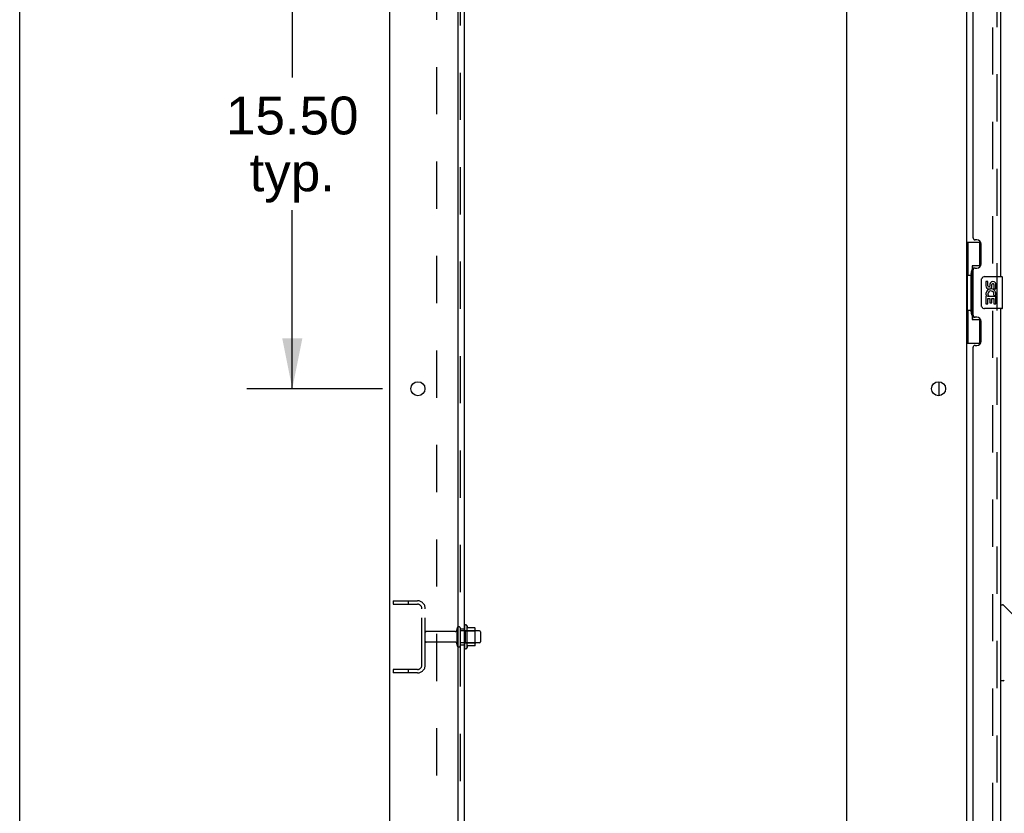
# Model space of a CAD drawing. Header units: inches. Extents: x 0 to 268, y 0 to 174.
# Tile 6 of 77: x 0 to 31, y 83 to 108. Entities that reach past the tile are written whole.
import ezdxf

# ---------------------------------------------------------------- set-up
doc = ezdxf.new("R2010")
doc.units = ezdxf.units.IN
doc.header["$LTSCALE"] = 14.749625
doc.header["$MEASUREMENT"] = 0
doc.linetypes.add('HIDDEN', pattern=[0.2, 0.1, -0.1])
doc.layers.get('0').update_dxf_attribs({"linetype": 'CONTINUOUS'})
for name, color, linetype in [('DEFAULT_2', 8, 'HIDDEN'), ('DIMENSIONS', 7, 'CONTINUOUS'), ('LEFTHAND_DOOR_ASSEMBLY', 7, 'CONTINUOUS'), ('RIGHTHAND_DOOR_ASSEMBLY', 7, 'CONTINUOUS'), ('SUBPANEL', 7, 'CONTINUOUS')]:
    doc.layers.add(name, color=color, linetype=linetype)
doc.styles.get("Standard").update_dxf_attribs({"font": 'arial.ttf'})
doc.dimstyles.new('DIMSTYLE_1', dxfattribs={"dimtxt": 1.183125, "dimasz": 1.5775, "dimexe": 0.09, "dimexo": 0.07, "dimgap": 0.0375, "dimtad": 0, "dimtih": 1, "dimtoh": 1, "dimzin": 4, "dimdsep": 46, "dimtxsty": 'Standard', "dimblk": '_FILLED', "dimblk1": '_FILLED', "dimblk2": '_FILLED', "dimcen": 0.09, "dimadec": 3, "dimazin": 1, "dimtfac": 1, "dimtdec": 3, "dimtofl": 0, "dimtmove": 0, "dimatfit": 3, "dimldrblk": '_FILLED', "dimfxl": 0, "dimtolj": 1, "dimtzin": 4, "dimarcsym": 0})

# ---------------------------------------------------------------- blocks, each defined once
blk = doc.blocks.new('_FILLED')
at = {"color": 0, "linetype": 'ByBlock'}
blk.add_solid([(0, 0), (-1, 0.2), (-1, -0.2)], dxfattribs=at)
blk = doc.blocks.new('*D15')
at = {"layer": 'DIMENSIONS', "color": 2, "linetype": 'Continuous'}
for p, q in [((11.327, 111.657), (7.089, 111.657)), ((8.509, 111.657), (8.509, 105.873)), ((8.509, 96.157), (8.509, 101.732)), ((11.327, 96.157), (7.089, 96.157))]:
    blk.add_line(p, q, dxfattribs=at)
at = {"layer": 'DIMENSIONS', "color": 2, "linetype": 'Continuous', "xscale": 1.5775, "yscale": 1.5775, "zscale": 1.5775}
for p, rotation in [((8.509, 111.657), 90), ((8.509, 96.157), 270)]:
    blk.add_blockref('_FILLED', p, dxfattribs=dict(at, rotation=rotation))
at = {"layer": 'DIMENSIONS', "color": 2, "linetype": 'Continuous', "insert": (8.509, 105.281), "char_height": 1.1831, "width": 4.13434, "attachment_point": 2, "line_spacing_factor": 0.9}
blk.add_mtext('15.50\\Ptyp.', dxfattribs=at)

msp = doc.modelspace()

# ---------------------------------------------------------------- linework, layer by layer
at = {"color": 7, "linetype": 'Continuous'}
for p, q in [((0, 0), (0, 173.525)), ((28.702, 95.94), (28.702, 96.375)), ((13.955, 88.763), (13.955, 88.051)), ((14.211, 88.685), (13.983, 88.685)), ((14.221, 88.152), (14.221, 88.663)), ((14.355, 88.595), (14.221, 88.595)), ((14.385, 88.565), (14.385, 88.25)), ((14.355, 88.22), (14.221, 88.22)), ((14.211, 88.13), (13.983, 88.13))]:
    msp.add_line(p, q, dxfattribs=at)
at = {"color": 3, "linetype": 'Continuous'}
for p, q in [((11.556, 48.511), (11.556, 128.303)), ((13.681, 50.532), (13.681, 124.907)), ((25.806, 124.907), (25.806, 50.532)), ((29.556, 124.959), (29.556, 51.855))]:
    msp.add_line(p, q, dxfattribs=at)
for centre in [(12.431, 96.157), (28.681, 96.157)]:
    msp.add_circle(centre, 0.219, dxfattribs=at)
at = {"color": 7, "linetype": 'Continuous'}
for centre, radius, start, end in [((13.924, 88.741), 0.0384, 34.4497, 180), ((13.355, 88.407), 0.698, 23.9679, 30.6631), ((14.002, 88.695), 0.01, 203.9679, 270), ((14.211, 88.675), 0.01, 5.1938, 90), ((14.08, 88.663), 0.141, 0, 5.2081), ((14.355, 88.565), 0.03, 360, 90), ((14.355, 88.25), 0.03, 270, 0), ((13.924, 88.073), 0.0384, 180, 325.5503), ((13.355, 88.407), 0.698, 329.3369, 336.0321), ((14.002, 88.12), 0.01, 90, 156.0321), ((14.211, 88.14), 0.01, 270, 354.8062), ((14.08, 88.152), 0.141, 354.7919, 360)]:
    msp.add_arc(centre, radius, start, end, dxfattribs=at)
at = {"layer": 'DEFAULT_2', "color": 8, "linetype": 'HIDDEN'}
for p, q in [((30.369, 125.142), (30.369, 51.673)), ((11.66, 89.532), (11.66, 89.428)), ((11.66, 89.532), (12.414, 89.532)), ((12.13, 89.532), (12.13, 89.428)), ((11.66, 89.428), (12.414, 89.428)), ((12.556, 87.529), (12.556, 89.286)), ((12.66, 87.529), (12.66, 89.286)), ((13.588, 88.572), (12.69, 88.572)), ((13.65, 88.15), (13.65, 88.665)), ((13.76, 88.15), (13.76, 88.665)), ((14.221, 88.595), (13.76, 88.595)), ((13.885, 88.741), (13.885, 88.073)), ((13.905, 88.591), (13.885, 88.611)), ((13.905, 88.591), (13.905, 88.224)), ((13.905, 88.591), (14.201, 88.591)), ((14.201, 88.591), (14.221, 88.611)), ((14.201, 88.591), (14.201, 88.224)), ((13.588, 88.242), (12.69, 88.242)), ((14.221, 88.22), (13.76, 88.22)), ((13.905, 88.224), (13.885, 88.204)), ((13.905, 88.224), (14.201, 88.224)), ((14.201, 88.224), (14.221, 88.204)), ((11.66, 87.386), (11.66, 87.282)), ((12.414, 87.386), (11.66, 87.386)), ((12.414, 87.282), (11.66, 87.282)), ((12.13, 87.386), (12.13, 87.282))]:
    msp.add_line(p, q, dxfattribs=at)
for centre, radius, start, end in [((12.414, 89.286), 0.246, 0, 90), ((12.414, 89.286), 0.142, 0, 90), ((12.69, 88.542), 0.03, 90, 180), ((13.588, 88.635), 0.0625, 270, 360), ((13.705, 88.665), 0.055, 360, 180), ((12.69, 88.272), 0.03, 180, 270), ((13.588, 88.18), 0.0625, 0, 90), ((13.705, 88.15), 0.055, 180, 0), ((12.414, 87.529), 0.246, 270, 360), ((12.414, 87.529), 0.142, 270, 360)]:
    msp.add_arc(centre, radius, start, end, dxfattribs=at)
at = {"layer": 'LEFTHAND_DOOR_ASSEMBLY', "color": 8, "linetype": 'HIDDEN'}
msp.add_line((30.51, 51.404), (30.51, 125.411), dxfattribs=at)
at = {"layer": 'LEFTHAND_DOOR_ASSEMBLY', "color": 3, "linetype": 'Continuous'}
for p, q in [((30.614, 120.157), (30.614, 99.657)), ((29.76, 100.865), (29.76, 118.95)), ((29.88, 100.805), (29.82, 100.805)), ((30.01, 100.055), (30.01, 100.675)), ((29.82, 99.925), (29.88, 99.925)), ((29.76, 98.45), (29.76, 99.865)), ((30.614, 98.657), (30.614, 78.157)), ((29.88, 98.39), (29.82, 98.39)), ((30.01, 97.64), (30.01, 98.26)), ((29.76, 79.365), (29.76, 97.45)), ((29.82, 97.51), (29.88, 97.51))]:
    msp.add_line(p, q, dxfattribs=at)
at = {"layer": 'LEFTHAND_DOOR_ASSEMBLY', "color": 7, "linetype": 'Continuous'}
for p, q in [((29.556, 100.732), (29.997, 100.732)), ((29.595, 100.732), (29.595, 99.707)), ((29.96, 100.732), (29.96, 99.952)), ((29.733, 99.997), (29.733, 98.317)), ((29.96, 99.997), (29.733, 99.997)), ((29.574, 99.707), (29.574, 98.607)), ((29.574, 99.707), (29.696, 99.707)), ((29.696, 99.737), (29.696, 99.758)), ((29.696, 98.607), (29.696, 99.707)), ((30.119, 99.657), (30.659, 99.657)), ((30.674, 98.672), (30.674, 99.642)), ((30.019, 98.757), (30.019, 99.557)), ((30.157, 99.503), (30.157, 99.367)), ((30.22, 99.503), (30.157, 99.503)), ((30.22, 99.367), (30.22, 99.503)), ((30.285, 99.429), (30.285, 99.36)), ((30.346, 99.367), (30.346, 99.409)), ((30.408, 99.409), (30.408, 99.272)), ((30.408, 99.272), (30.471, 99.272)), ((30.471, 99.272), (30.471, 99.409)), ((30.157, 99.042), (30.157, 98.811)), ((30.175, 99.042), (30.157, 99.042)), ((30.21, 99.042), (30.237, 99.061)), ((30.21, 99.042), (30.471, 99.042)), ((30.22, 98.811), (30.22, 98.979)), ((30.22, 98.979), (30.285, 98.979)), ((30.285, 98.979), (30.285, 98.843)), ((30.346, 98.843), (30.346, 98.979)), ((30.346, 98.979), (30.408, 98.979)), ((30.401, 99.078), (30.458, 99.053)), ((30.408, 98.979), (30.408, 98.811)), ((30.471, 98.811), (30.471, 99.042)), ((30.659, 98.657), (30.119, 98.657)), ((30.157, 98.811), (30.22, 98.811)), ((30.285, 98.843), (30.346, 98.843)), ((30.408, 98.811), (30.471, 98.811)), ((29.574, 98.607), (29.696, 98.607)), ((29.595, 98.607), (29.595, 97.582)), ((29.696, 98.556), (29.696, 98.577)), ((29.96, 98.362), (29.96, 97.582)), ((29.733, 98.317), (29.96, 98.317)), ((29.556, 97.582), (29.997, 97.582)), ((30.614, 89.411), (30.677, 89.411)), ((31.002, 89.102), (30.705, 89.4)), ((30.693, 87.029), (30.614, 87.029))]:
    msp.add_line(p, q, dxfattribs=at)
for points in [[(29.733, 99.973), (29.733, 99.97), (29.734, 99.966), (29.735, 99.962), (29.736, 99.958), (29.738, 99.953), (29.74, 99.948), (29.742, 99.943), (29.745, 99.937), (29.749, 99.93), (29.753, 99.923), (29.757, 99.916), (29.762, 99.908), (29.767, 99.9), (29.769, 99.896)], [(30.019, 99.557), (30.02, 99.563), (30.02, 99.57), (30.021, 99.576), (30.022, 99.582), (30.024, 99.588), (30.026, 99.593)], [(30.026, 98.721), (30.024, 98.727), (30.022, 98.733), (30.021, 98.739), (30.02, 98.745), (30.02, 98.751), (30.019, 98.757)], [(29.769, 98.418), (29.767, 98.415), (29.762, 98.406), (29.757, 98.398), (29.753, 98.391), (29.749, 98.384), (29.745, 98.378), (29.742, 98.372), (29.74, 98.366), (29.738, 98.361), (29.736, 98.356), (29.735, 98.352), (29.734, 98.348), (29.733, 98.344), (29.733, 98.341)]]:
    msp.add_lwpolyline(points, dxfattribs=at)
at = {"layer": 'LEFTHAND_DOOR_ASSEMBLY', "color": 3, "linetype": 'Continuous'}
for centre, radius, start, end in [((29.82, 100.865), 0.06, 180, 270), ((29.88, 100.675), 0.13, 0, 90), ((29.82, 99.865), 0.06, 90, 180), ((29.88, 100.055), 0.13, 270, 360), ((29.82, 98.45), 0.06, 180, 270), ((29.88, 98.26), 0.13, 0, 90), ((29.82, 97.45), 0.06, 90, 180), ((29.88, 97.64), 0.13, 270, 360)]:
    msp.add_arc(centre, radius, start, end, dxfattribs=at)
at = {"layer": 'LEFTHAND_DOOR_ASSEMBLY', "color": 7, "linetype": 'Continuous'}
for centre, radius, start, end in [((30.119, 99.557), 0.1, 90, 158.7946), ((30.659, 99.642), 0.015, 0, 90), ((30.251, 99.367), 0.0943, 180, 360), ((30.314, 99.115), 0.157, 336.5966, 161.8791), ((30.251, 99.367), 0.0314, 180, 261.2295), ((30.251, 99.372), 0.0362, 263.4285, 341.7628), ((30.377, 99.409), 0.0943, 68.6999, 167.4338), ((30.377, 99.409), 0.0314, 0, 180.0485), ((30.377, 99.409), 0.0943, 0, 68.6704), ((30.311, 99.115), 0.154, 161.4199, 206.1963), ((30.314, 99.115), 0.157, 205.737, 207.8532), ((30.314, 99.115), 0.0943, 336.5966, 215.1122), ((30.119, 98.757), 0.1, 201.205, 270), ((30.659, 98.672), 0.015, 270, 360), ((30.677, 89.372), 0.0394, 45, 90), ((30.693, 87.069), 0.0394, 270, 360)]:
    msp.add_arc(centre, radius, start, end, dxfattribs=at)
for centre, start_param, end_param in [((29.8, 99.748), 0.699287, 1.51401), ((29.8, 99.748), -4.655602, -3.84088), ((29.8, 98.567), 0.699287, 1.51401), ((29.8, 98.567), -4.655602, -3.84088)]:
    msp.add_ellipse(centre, major_axis=(0, 0.18), ratio=0.579493, start_param=start_param, end_param=end_param, dxfattribs=at)
at = {"layer": 'RIGHTHAND_DOOR_ASSEMBLY', "color": 8, "linetype": 'HIDDEN'}
msp.add_line((30.51, 51.404), (30.51, 125.411), dxfattribs=at)
at = {"layer": 'SUBPANEL', "color": 3, "linetype": 'Continuous'}
msp.add_line((13.885, 52.563), (13.885, 124.251), dxfattribs=at)
at = {"layer": 'SUBPANEL', "color": 8, "linetype": 'HIDDEN'}
for p, q in [((13.76, 54.403), (13.76, 122.411)), ((13.01, 118.001), (13.01, 58.813)), ((13.76, 88.657), (13.885, 88.657)), ((13.76, 88.157), (13.885, 88.157))]:
    msp.add_line(p, q, dxfattribs=at)

# ---------------------------------------------------------------- dimensions: what is measured, and where the dimension line sits
at = {"layer": 'DIMENSIONS', "color": 2, "linetype": 'Continuous'}
dim = msp.add_linear_dim(base=(8.509, 96.157), p1=(11.397, 111.657), p2=(11.397, 96.157), angle=270, text='<>\\Ptyp.', dimstyle='DIMSTYLE_1', dxfattribs=at)
dim.commit()
dim.dimension.update_dxf_attribs({"geometry": '*D15', "text_midpoint": (8.509, 103.803), "dimtype": 160})

doc.saveas('drawing.dxf')
